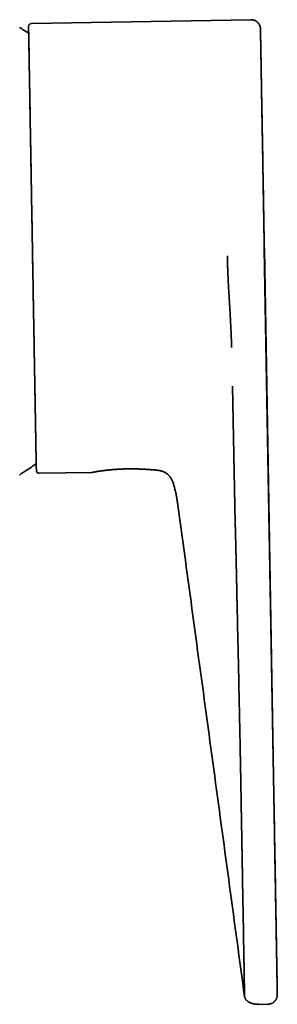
# Model space of a CAD drawing. Header units: millimetres. Extents: x 8 to 752, y 12 to 437.
# Tile 8 of 9: x 483 to 511, y 324 to 430. Entities that reach past the tile are written whole.
import ezdxf

# ---------------------------------------------------------------- set-up
doc = ezdxf.new("R2010")
doc.units = ezdxf.units.MM

msp = doc.modelspace()

# ---------------------------------------------------------------- linework, layer by layer
at = {"color": 7, "linetype": 'Continuous', "lineweight": 35}
for p, q in [((508.15, 429.65), (484.46, 429.24)), ((484.46, 429.24), (484.46, 429.24)), ((509.58, 404.91), (510.61, 346)), ((510.62, 346), (509.59, 404.91)), ((506.14, 390.13), (506.46, 375.39)), ((485.3, 380.75), (491, 380.85)), ((491.01, 380.85), (491, 380.85)), ((500.31, 377.01), (500.97, 372.15)), ((500.97, 372.15), (500.31, 377.01)), ((500.97, 372.15), (500.97, 372.15)), ((507.47, 324.29), (507.46, 324.32)), ((509, 323.5), (510.01, 323.52))]:
    msp.add_line(p, q, dxfattribs=at)
for centre, start, end in [((484.46, 428.94), 91, 181), ((485.3, 381.05), 181, 271)]:
    msp.add_arc(centre, 0.3, start, end, dxfattribs=at)
for points, knots in [([(484.16, 428.93), (484.16, 428.93), (484.16, 428.93), (484.16, 428.92), (484.16, 428.9), (484.16, 428.87), (484.17, 428.82), (484.17, 428.77), (484.17, 428.72), (484.17, 428.66), (484.17, 428.61), (484.17, 428.54), (484.17, 428.47), (484.17, 428.4), (484.17, 428.32), (484.18, 428.24), (484.18, 428.16), (484.18, 428.07), (484.18, 427.96), (484.18, 427.83), (484.18, 427.68), (484.19, 427.51), (484.19, 427.34), (484.19, 427.15), (484.2, 426.95), (484.2, 426.74), (484.2, 426.51), (484.21, 426.27), (484.21, 426.05), (484.22, 425.86), (484.22, 425.69), (484.22, 425.52), (484.23, 425.34), (484.23, 425.13), (484.23, 424.88), (484.24, 424.58), (484.24, 424.28), (484.25, 423.97), (484.25, 423.65), (484.26, 423.35), (484.26, 423.08), (484.27, 422.83), (484.27, 422.58), (484.28, 422.32), (484.28, 422.06), (484.29, 421.78), (484.29, 421.47), (484.3, 421.15), (484.3, 420.82), (484.31, 420.46), (484.32, 420.07), (484.32, 419.65), (484.33, 419.22), (484.34, 418.79), (484.35, 418.35), (484.35, 417.92), (484.36, 417.52), (484.37, 417.12), (484.37, 416.73), (484.38, 416.33), (484.39, 415.93), (484.4, 415.52), (484.4, 415.12), (484.41, 414.71), (484.42, 414.27), (484.43, 413.81), (484.43, 413.32), (484.44, 412.82), (484.45, 412.32), (484.46, 411.82), (484.47, 411.36), (484.48, 410.95), (484.48, 410.59), (484.49, 410.24), (484.49, 409.88), (484.5, 409.52), (484.51, 409.16), (484.51, 408.81), (484.52, 408.47), (484.52, 408.13), (484.53, 407.79), (484.54, 407.4), (484.55, 406.95), (484.55, 406.45), (484.56, 405.96), (484.57, 405.46), (484.58, 404.96), (484.59, 404.62), (484.59, 404.46)], [0, 0, 0, 0, 0.00617, 0.020009, 0.033843, 0.047679, 0.061523, 0.075382, 0.085045, 0.094699, 0.104346, 0.113988, 0.123628, 0.133268, 0.142358, 0.151453, 0.160554, 0.169598, 0.178411, 0.191513, 0.204604, 0.217691, 0.230778, 0.243873, 0.25698, 0.271, 0.285003, 0.298996, 0.312987, 0.321783, 0.330583, 0.339387, 0.348264, 0.357373, 0.370915, 0.384445, 0.39797, 0.411496, 0.42503, 0.438579, 0.448463, 0.458338, 0.468206, 0.478068, 0.487929, 0.497788, 0.509412, 0.521043, 0.532686, 0.544466, 0.558478, 0.572477, 0.586471, 0.600466, 0.61447, 0.62849, 0.640488, 0.652472, 0.664447, 0.676416, 0.688385, 0.700143, 0.711909, 0.723686, 0.735339, 0.74919, 0.763029, 0.776863, 0.790698, 0.804542, 0.818401, 0.828064, 0.837718, 0.847365, 0.857007, 0.866647, 0.876287, 0.885378, 0.894473, 0.903573, 0.912617, 0.921429, 0.934529, 0.94762, 0.960707, 0.973795, 0.986891, 1, 1, 1, 1]), ([(484.16, 428.87), (484.16, 428.87), (484.16, 428.87), (484.16, 428.86), (484.17, 428.84), (484.17, 428.81), (484.17, 428.77), (484.17, 428.73), (484.17, 428.69), (484.17, 428.65), (484.17, 428.6), (484.17, 428.56), (484.17, 428.5), (484.17, 428.44), (484.17, 428.37), (484.17, 428.29), (484.18, 428.18), (484.18, 428.07), (484.18, 427.94), (484.18, 427.81), (484.19, 427.66), (484.19, 427.54), (484.19, 427.45), (484.19, 427.41), (484.19, 427.36), (484.19, 427.32), (484.19, 427.27), (484.19, 427.18), (484.2, 427.05), (484.2, 426.88), (484.2, 426.69), (484.21, 426.5), (484.21, 426.3), (484.21, 426.12), (484.21, 425.95), (484.22, 425.8), (484.22, 425.65), (484.22, 425.5), (484.23, 425.34), (484.23, 425.18), (484.23, 424.99), (484.24, 424.76), (484.24, 424.5), (484.24, 424.23), (484.25, 423.95), (484.25, 423.67), (484.26, 423.39), (484.26, 423.1), (484.27, 422.82), (484.27, 422.52), (484.28, 422.23), (484.28, 421.92), (484.29, 421.6), (484.3, 421.26), (484.3, 420.92), (484.31, 420.58), (484.31, 420.23), (484.32, 419.91), (484.32, 419.62), (484.33, 419.38), (484.33, 419.13), (484.34, 418.88), (484.34, 418.63), (484.35, 418.37), (484.35, 418.07), (484.36, 417.73), (484.36, 417.35), (484.37, 416.96), (484.38, 416.57), (484.38, 416.17), (484.39, 415.79), (484.4, 415.42), (484.4, 415.06), (484.41, 414.77), (484.41, 414.56), (484.42, 414.42), (484.42, 414.27), (484.42, 414.13), (484.42, 413.98), (484.43, 413.74), (484.43, 413.39), (484.44, 412.93), (484.45, 412.47), (484.46, 412.01), (484.46, 411.55), (484.47, 411.12), (484.48, 410.71), (484.49, 410.34), (484.49, 409.97), (484.5, 409.6), (484.51, 409.24), (484.51, 408.84), (484.52, 408.4), (484.53, 407.93), (484.54, 407.45), (484.54, 406.97), (484.55, 406.49), (484.56, 406.01), (484.57, 405.53), (484.58, 405.21), (484.58, 405.05)], [0, 0, 0, 0, 0.010537, 0.02274, 0.034931, 0.047114, 0.059295, 0.071477, 0.079685, 0.087897, 0.096114, 0.104338, 0.11257, 0.121155, 0.129876, 0.142072, 0.154256, 0.166432, 0.178604, 0.190778, 0.204176, 0.217587, 0.221102, 0.224619, 0.228137, 0.231657, 0.235178, 0.238701, 0.250756, 0.262792, 0.274814, 0.286827, 0.298835, 0.310841, 0.318929, 0.327019, 0.335113, 0.343213, 0.35132, 0.359434, 0.367558, 0.379871, 0.392164, 0.404442, 0.41671, 0.428973, 0.441234, 0.452797, 0.464368, 0.475949, 0.487545, 0.499159, 0.511472, 0.523765, 0.536043, 0.548311, 0.560574, 0.572835, 0.581094, 0.589356, 0.597623, 0.605895, 0.614175, 0.622463, 0.630761, 0.642815, 0.654851, 0.666874, 0.678887, 0.690894, 0.7029, 0.713468, 0.724042, 0.734624, 0.738784, 0.742946, 0.747111, 0.751277, 0.755446, 0.759618, 0.772574, 0.785511, 0.798434, 0.811348, 0.824258, 0.83717, 0.84732, 0.857477, 0.867644, 0.877822, 0.887743, 0.897341, 0.910181, 0.923008, 0.935828, 0.948645, 0.961466, 0.974295, 0.987138, 1, 1, 1, 1]), ([(509.58, 404.91), (509.58, 405.04), (509.58, 405.28), (509.57, 405.65), (509.56, 406.01), (509.56, 406.37), (509.55, 406.73), (509.54, 407.1), (509.54, 407.49), (509.53, 407.89), (509.52, 408.29), (509.52, 408.68), (509.51, 409.06), (509.5, 409.44), (509.5, 409.81), (509.49, 410.15), (509.49, 410.46), (509.48, 410.74), (509.48, 411), (509.47, 411.27), (509.47, 411.53), (509.47, 411.78), (509.46, 412.03), (509.46, 412.26), (509.46, 412.48), (509.45, 412.68), (509.45, 412.85), (509.45, 413), (509.44, 413.15), (509.44, 413.28), (509.44, 413.41), (509.44, 413.56), (509.43, 413.73), (509.43, 413.93), (509.43, 414.14), (509.42, 414.35), (509.42, 414.58), (509.42, 414.8), (509.41, 415.04), (509.41, 415.27), (509.4, 415.5), (509.4, 415.74), (509.39, 415.98), (509.39, 416.23), (509.39, 416.53), (509.38, 416.88), (509.37, 417.28), (509.37, 417.68), (509.36, 418.08), (509.35, 418.48), (509.34, 418.88), (509.34, 419.26), (509.33, 419.6), (509.33, 419.88), (509.32, 420.11), (509.32, 420.33), (509.31, 420.56), (509.31, 420.78), (509.31, 420.99), (509.3, 421.2), (509.3, 421.4), (509.3, 421.6), (509.29, 421.79), (509.29, 421.98), (509.29, 422.16), (509.28, 422.33), (509.28, 422.49), (509.28, 422.66), (509.28, 422.82), (509.27, 422.97), (509.27, 423.11), (509.27, 423.23), (509.27, 423.33), (509.26, 423.41), (509.26, 423.5), (509.26, 423.58), (509.26, 423.67), (509.26, 423.77), (509.26, 423.88), (509.25, 424.01), (509.25, 424.13), (509.25, 424.26), (509.25, 424.4), (509.24, 424.53), (509.24, 424.67), (509.24, 424.82), (509.24, 424.95), (509.24, 425.09), (509.23, 425.21), (509.23, 425.34), (509.23, 425.47), (509.23, 425.59), (509.22, 425.74), (509.22, 425.9), (509.22, 426.08), (509.21, 426.28), (509.21, 426.48), (509.21, 426.7), (509.2, 426.9), (509.2, 427.08), (509.2, 427.24), (509.19, 427.38), (509.19, 427.51), (509.19, 427.63), (509.19, 427.75), (509.19, 427.85), (509.18, 427.96), (509.18, 428.05), (509.18, 428.14), (509.18, 428.22), (509.18, 428.3), (509.18, 428.36), (509.18, 428.43), (509.18, 428.49), (509.17, 428.54), (509.17, 428.58), (509.17, 428.61), (509.17, 428.62), (509.17, 428.63), (509.17, 428.63), (509.17, 428.64), (509.17, 428.65), (509.17, 428.66), (509.17, 428.68), (509.17, 428.69), (509.17, 428.7), (509.17, 428.7), (509.17, 428.71), (509.17, 428.71), (509.17, 428.72), (509.17, 428.73), (509.17, 428.74), (509.17, 428.74), (509.17, 428.75), (509.16, 428.76), (509.16, 428.78), (509.16, 428.81), (509.15, 428.85), (509.14, 428.89), (509.13, 428.93), (509.12, 428.97), (509.09, 429.03), (509.06, 429.09), (509.02, 429.17), (508.98, 429.23), (508.95, 429.28), (508.91, 429.32), (508.87, 429.36), (508.82, 429.41), (508.77, 429.45), (508.7, 429.49), (508.63, 429.53), (508.55, 429.57), (508.47, 429.6), (508.39, 429.62), (508.31, 429.64), (508.23, 429.65), (508.18, 429.65), (508.15, 429.65)], [0, 0, 0, 0, 0.009757, 0.019377, 0.028911, 0.038358, 0.047714, 0.056979, 0.067777, 0.078441, 0.088969, 0.099358, 0.109604, 0.119705, 0.129658, 0.139459, 0.147051, 0.154533, 0.1618, 0.168825, 0.176137, 0.183161, 0.189893, 0.196331, 0.202472, 0.208314, 0.212692, 0.216883, 0.220886, 0.224701, 0.228325, 0.23179, 0.23722, 0.242878, 0.248763, 0.254879, 0.261224, 0.267802, 0.274611, 0.281163, 0.287918, 0.294876, 0.30204, 0.309408, 0.316982, 0.329045, 0.341062, 0.353031, 0.365798, 0.378505, 0.391147, 0.403721, 0.416224, 0.424002, 0.431749, 0.439466, 0.447151, 0.454805, 0.462405, 0.469823, 0.47704, 0.484382, 0.491502, 0.498397, 0.505069, 0.511516, 0.517738, 0.524256, 0.530508, 0.536493, 0.542211, 0.547663, 0.551088, 0.554407, 0.557825, 0.56143, 0.565222, 0.569202, 0.574226, 0.579517, 0.585077, 0.590905, 0.596998, 0.603242, 0.60974, 0.616492, 0.623497, 0.629637, 0.635958, 0.642457, 0.649049, 0.65563, 0.662197, 0.672491, 0.68275, 0.692974, 0.706608, 0.720172, 0.733661, 0.747072, 0.758095, 0.769062, 0.779954, 0.790661, 0.801166, 0.811469, 0.821573, 0.832457, 0.843104, 0.853513, 0.863687, 0.873628, 0.884677, 0.895643, 0.90655, 0.917397, 0.928181, 0.93042, 0.932763, 0.935287, 0.937993, 0.940879, 0.943945, 0.947189, 0.950612, 0.954212, 0.955607, 0.957027, 0.958372, 0.959443, 0.960248, 0.960559, 0.96082, 0.961043, 0.961356, 0.961734, 0.962602, 0.963653, 0.96474, 0.965858, 0.967006, 0.968175, 0.970507, 0.972821, 0.975108, 0.976286, 0.977633, 0.979153, 0.980849, 0.982719, 0.984764, 0.986977, 0.989351, 0.991869, 0.993839, 0.995862, 0.997922, 1, 1, 1, 1]), ([(509.17, 428.67), (509.17, 428.7), (509.17, 428.76), (509.15, 428.86), (509.13, 428.95), (509.09, 429.04), (509.05, 429.13), (509, 429.22), (508.94, 429.3), (508.87, 429.37), (508.79, 429.44), (508.71, 429.5), (508.62, 429.55), (508.53, 429.59), (508.43, 429.62), (508.34, 429.64), (508.25, 429.65), (508.18, 429.65), (508.15, 429.65)], [0, 0, 0, 0, 0.057658, 0.117584, 0.179322, 0.242396, 0.306353, 0.370793, 0.435412, 0.500037, 0.564661, 0.629278, 0.693715, 0.757665, 0.820729, 0.882453, 0.942362, 1, 1, 1, 1]), ([(484.18, 428.18), (484.12, 428.22), (483.98, 428.31), (483.76, 428.46), (483.52, 428.61), (483.34, 428.73), (483.23, 428.79), (483.2, 428.81)], [0, 0, 0, 0, 0.191396, 0.433168, 0.675018, 0.916951, 1, 1, 1, 1]), ([(509.59, 404.91), (509.58, 405.14), (509.58, 405.59), (509.57, 406.26), (509.55, 406.93), (509.54, 407.52), (509.53, 408.02), (509.53, 408.44), (509.52, 408.86), (509.51, 409.29), (509.5, 409.76), (509.49, 410.28), (509.49, 410.83), (509.48, 411.37), (509.47, 411.82), (509.46, 412.19), (509.46, 412.47), (509.45, 412.75), (509.45, 413.03), (509.44, 413.31), (509.44, 413.7), (509.43, 414.21), (509.42, 414.82), (509.41, 415.42), (509.4, 415.95), (509.39, 416.39), (509.38, 416.76), (509.38, 417.12), (509.37, 417.48), (509.36, 417.92), (509.35, 418.42), (509.34, 418.99), (509.33, 419.55), (509.32, 420.1), (509.31, 420.63), (509.3, 421.15), (509.3, 421.65), (509.29, 422.14), (509.28, 422.6), (509.27, 423.05), (509.26, 423.44), (509.26, 423.76), (509.25, 424.02), (509.25, 424.27), (509.25, 424.52), (509.24, 424.81), (509.23, 425.13), (509.23, 425.47), (509.22, 425.8), (509.22, 426.07), (509.21, 426.27), (509.21, 426.42), (509.21, 426.57), (509.21, 426.72), (509.2, 426.85), (509.2, 427.03), (509.2, 427.25), (509.19, 427.49), (509.19, 427.7), (509.19, 427.87), (509.18, 428.01), (509.18, 428.11), (509.18, 428.2), (509.18, 428.29), (509.18, 428.37), (509.18, 428.46), (509.17, 428.54), (509.17, 428.6), (509.17, 428.64), (509.17, 428.67), (509.17, 428.67), (509.17, 428.67)], [0, 0, 0, 0, 0.0182354, 0.0364241, 0.0545811, 0.0727219, 0.0841234, 0.0955283, 0.1069404, 0.118522, 0.130667, 0.1458258, 0.1609679, 0.1761022, 0.1912376, 0.1991693, 0.2071049, 0.2150458, 0.2229932, 0.2309484, 0.2389127, 0.2569195, 0.2748943, 0.2928516, 0.3108063, 0.3220977, 0.3333977, 0.3447099, 0.3560379, 0.3673854, 0.3861879, 0.4049549, 0.4237033, 0.44245, 0.4612118, 0.4800056, 0.4988482, 0.5172983, 0.5357144, 0.5541124, 0.5725083, 0.5840777, 0.5956566, 0.6072488, 0.6188584, 0.6304891, 0.6485658, 0.6666105, 0.684638, 0.7026634, 0.7121097, 0.7215618, 0.7310217, 0.7404916, 0.7499736, 0.7594699, 0.7789003, 0.7982972, 0.8176791, 0.8370649, 0.8492608, 0.8614702, 0.8736977, 0.8857886, 0.8973065, 0.9144222, 0.9315208, 0.9486151, 0.9657179, 0.9828419, 1, 1, 1, 1]), ([(484.58, 405.05), (484.58, 404.9), (484.59, 404.59), (484.59, 404.14), (484.6, 403.68), (484.61, 403.22), (484.62, 402.77), (484.63, 402.37), (484.63, 402.01), (484.64, 401.71), (484.64, 401.4), (484.65, 401.1), (484.65, 400.79), (484.66, 400.48), (484.66, 400.11), (484.67, 399.71), (484.68, 399.27), (484.69, 398.82), (484.69, 398.38), (484.7, 397.93), (484.71, 397.47), (484.72, 397.11), (484.72, 396.87), (484.72, 396.75), (484.73, 396.62), (484.73, 396.5), (484.73, 396.38), (484.73, 396.15), (484.74, 395.84), (484.75, 395.42), (484.75, 395.01), (484.76, 394.6), (484.77, 394.2), (484.77, 393.84), (484.78, 393.53), (484.78, 393.27), (484.79, 393), (484.79, 392.74), (484.8, 392.48), (484.8, 392.23), (484.81, 391.93), (484.81, 391.58), (484.82, 391.21), (484.83, 390.83), (484.83, 390.47), (484.84, 390.1), (484.85, 389.75), (484.85, 389.42), (484.86, 389.09), (484.86, 388.77), (484.87, 388.45), (484.87, 388.14), (484.88, 387.82), (484.89, 387.5), (484.89, 387.19), (484.9, 386.89), (484.9, 386.59), (484.91, 386.33), (484.91, 386.11), (484.91, 385.92), (484.92, 385.74), (484.92, 385.56), (484.92, 385.38), (484.93, 385.2), (484.93, 385), (484.93, 384.78), (484.94, 384.55), (484.94, 384.32), (484.95, 384.1), (484.95, 383.88), (484.95, 383.68), (484.96, 383.5), (484.96, 383.33), (484.96, 383.2), (484.96, 383.1), (484.96, 383.04), (484.96, 382.98), (484.97, 382.92), (484.97, 382.86), (484.97, 382.76), (484.97, 382.63), (484.97, 382.46), (484.98, 382.3), (484.98, 382.16), (484.98, 382.02), (484.98, 381.9), (484.99, 381.8), (484.99, 381.71), (484.99, 381.63), (484.99, 381.55), (484.99, 381.48), (484.99, 381.41), (484.99, 381.35), (485, 381.28), (485, 381.23), (485, 381.18), (485, 381.15), (485, 381.12), (485, 381.11), (485, 381.1), (485, 381.1), (485, 381.1)], [0, 0, 0, 0, 0.012179, 0.024342, 0.036493, 0.048636, 0.060776, 0.072917, 0.081097, 0.089281, 0.09747, 0.105666, 0.113869, 0.122425, 0.131117, 0.143272, 0.155415, 0.16755, 0.179682, 0.191815, 0.205168, 0.218534, 0.222037, 0.225542, 0.229048, 0.232556, 0.236066, 0.239577, 0.251591, 0.263587, 0.275569, 0.287542, 0.299509, 0.311475, 0.319536, 0.327599, 0.335666, 0.343739, 0.351818, 0.359906, 0.368002, 0.380274, 0.392526, 0.404763, 0.41699, 0.429211, 0.441431, 0.452956, 0.464487, 0.47603, 0.487587, 0.499162, 0.511433, 0.523685, 0.535922, 0.548149, 0.560371, 0.572591, 0.580822, 0.589057, 0.597296, 0.60554, 0.613792, 0.622052, 0.630322, 0.642336, 0.654332, 0.666314, 0.678287, 0.690254, 0.70222, 0.712753, 0.723291, 0.733838, 0.737984, 0.742132, 0.746282, 0.750435, 0.75459, 0.758747, 0.77166, 0.784554, 0.797434, 0.810304, 0.823171, 0.83604, 0.846156, 0.856279, 0.866411, 0.876556, 0.886443, 0.896008, 0.908803, 0.921587, 0.934363, 0.947138, 0.959916, 0.972703, 0.985504, 0.998324, 1, 1, 1, 1]), ([(484.59, 404.46), (484.59, 404.31), (484.6, 404), (484.6, 403.55), (484.61, 403.1), (484.62, 402.65), (484.63, 402.2), (484.64, 401.8), (484.64, 401.45), (484.65, 401.15), (484.65, 400.85), (484.66, 400.55), (484.66, 400.24), (484.67, 399.94), (484.67, 399.58), (484.68, 399.18), (484.69, 398.75), (484.7, 398.31), (484.7, 397.88), (484.71, 397.45), (484.72, 397.03), (484.73, 396.61), (484.73, 396.2), (484.74, 395.85), (484.74, 395.56), (484.75, 395.33), (484.75, 395.1), (484.76, 394.87), (484.76, 394.65), (484.76, 394.38), (484.77, 394.08), (484.78, 393.73), (484.78, 393.35), (484.79, 392.93), (484.8, 392.48), (484.81, 392.04), (484.81, 391.63), (484.82, 391.28), (484.82, 390.96), (484.83, 390.64), (484.84, 390.33), (484.84, 390.03), (484.85, 389.73), (484.85, 389.42), (484.86, 389.11), (484.86, 388.79), (484.87, 388.48), (484.87, 388.17), (484.88, 387.86), (484.88, 387.55), (484.89, 387.24), (484.9, 386.94), (484.9, 386.65), (484.91, 386.36), (484.91, 386.08), (484.91, 385.82), (484.92, 385.56), (484.92, 385.32), (484.93, 385.08), (484.93, 384.85), (484.94, 384.64), (484.94, 384.44), (484.94, 384.24), (484.95, 384.06), (484.95, 383.87), (484.95, 383.7), (484.96, 383.5), (484.96, 383.3), (484.96, 383.08), (484.97, 382.87), (484.97, 382.71), (484.97, 382.6), (484.97, 382.52), (484.97, 382.44), (484.98, 382.36), (484.98, 382.29), (484.98, 382.21), (484.98, 382.12), (484.98, 382.02), (484.98, 381.9), (484.99, 381.8), (484.99, 381.71), (484.99, 381.62), (484.99, 381.54), (484.99, 381.47), (484.99, 381.4), (484.99, 381.34), (485, 381.27), (485, 381.21), (485, 381.16), (485, 381.12), (485, 381.08), (485, 381.06), (485, 381.04), (485, 381.04), (485, 381.04)], [0, 0, 0, 0, 0.012227, 0.024437, 0.036635, 0.048825, 0.06101, 0.073197, 0.081407, 0.08962, 0.097839, 0.106063, 0.114296, 0.122875, 0.131588, 0.143772, 0.155943, 0.168105, 0.180263, 0.192421, 0.204367, 0.21632, 0.228287, 0.24027, 0.247008, 0.25374, 0.260467, 0.267189, 0.273906, 0.28062, 0.291165, 0.301706, 0.312246, 0.326365, 0.340494, 0.354639, 0.368808, 0.379333, 0.389844, 0.400342, 0.410831, 0.421313, 0.431792, 0.442269, 0.453796, 0.465329, 0.476872, 0.488428, 0.5, 0.512278, 0.524537, 0.53678, 0.549012, 0.561238, 0.573461, 0.584988, 0.596521, 0.608064, 0.619619, 0.631192, 0.641504, 0.651801, 0.662087, 0.672364, 0.682635, 0.692902, 0.703168, 0.717287, 0.731416, 0.745562, 0.75973, 0.765947, 0.772158, 0.778364, 0.784566, 0.790765, 0.796961, 0.803154, 0.814504, 0.825851, 0.837199, 0.847335, 0.857477, 0.867627, 0.877789, 0.887702, 0.897306, 0.910152, 0.922985, 0.935811, 0.948633, 0.961459, 0.974291, 0.987137, 1, 1, 1, 1]), ([(505.76, 400.32), (505.75, 400.53), (505.72, 400.96), (505.69, 401.61), (505.66, 402.21), (505.64, 402.75), (505.62, 403.23), (505.61, 403.72), (505.6, 404.05), (505.6, 404.21)], [0, 0, 0, 0, 0.166809, 0.333562, 0.500248, 0.625215, 0.75015, 0.875068, 1, 1, 1, 1]), ([(505.95, 397.08), (505.94, 397.26), (505.92, 397.62), (505.89, 398.16), (505.85, 398.79), (505.81, 399.51), (505.77, 400.05), (505.76, 400.32)], [0, 0, 0, 0, 0.166533, 0.333134, 0.499818, 0.749918, 1, 1, 1, 1]), ([(506.01, 395.65), (506.01, 395.77), (506, 396.01), (505.98, 396.37), (505.97, 396.73), (505.95, 396.96), (505.95, 397.08)], [0, 0, 0, 0, 0.249917, 0.499883, 0.749908, 1, 1, 1, 1]), ([(506.05, 394.5), (506.05, 394.52), (506.05, 394.56), (506.05, 394.62), (506.05, 394.69), (506.04, 394.75), (506.04, 394.8), (506.04, 394.84), (506.04, 394.88), (506.04, 394.92), (506.04, 394.96), (506.04, 395.01), (506.03, 395.14), (506.03, 395.35), (506.02, 395.55), (506.01, 395.65)], [0, 0, 0, 0, 0.046585, 0.099755, 0.159511, 0.225851, 0.257778, 0.291032, 0.325615, 0.361525, 0.398763, 0.437329, 0.477224, 0.741443, 1, 1, 1, 1]), ([(506.05, 394.32), (506.05, 394.35), (506.05, 394.41), (506.05, 394.47), (506.05, 394.5)], [0, 0, 0, 0, 0.5000347, 1, 1, 1, 1]), ([(483.2, 380.59), (483.21, 380.59), (483.29, 380.65), (483.45, 380.75), (483.68, 380.89), (483.91, 381.04), (484.14, 381.19), (484.36, 381.35), (484.58, 381.5), (484.79, 381.65), (484.93, 381.75), (484.99, 381.79)], [0, 0, 0, 0, 0.009369, 0.135974, 0.262621, 0.389307, 0.516032, 0.642794, 0.769592, 0.896426, 1, 1, 1, 1]), ([(491.13, 380.87), (491.15, 380.87), (491.17, 380.88), (491.21, 380.88), (491.27, 380.89), (491.32, 380.9), (491.38, 380.91), (491.44, 380.92), (491.48, 380.93), (491.51, 380.93), (491.52, 380.93), (491.52, 380.94), (491.53, 380.94), (491.54, 380.94), (491.54, 380.94), (491.56, 380.94), (491.58, 380.95), (491.62, 380.95), (491.66, 380.96), (491.71, 380.97), (491.77, 380.97), (491.83, 380.98), (491.89, 380.99), (491.96, 381), (492.02, 381.01), (492.06, 381.02), (492.09, 381.02), (492.13, 381.03), (492.16, 381.03), (492.2, 381.03), (492.26, 381.04), (492.34, 381.05), (492.45, 381.07), (492.56, 381.08), (492.66, 381.09), (492.77, 381.1), (492.87, 381.11), (492.95, 381.12), (493, 381.13), (493.02, 381.13), (493.03, 381.13), (493.05, 381.13), (493.07, 381.13), (493.09, 381.13), (493.11, 381.14), (493.17, 381.14), (493.27, 381.15), (493.42, 381.16), (493.57, 381.17), (493.72, 381.18), (493.87, 381.19), (494.01, 381.2), (494.16, 381.21), (494.31, 381.21), (494.46, 381.22), (494.62, 381.22), (494.77, 381.23), (494.93, 381.23), (495.07, 381.23), (495.22, 381.23), (495.38, 381.23), (495.55, 381.23), (495.72, 381.22), (495.89, 381.22), (496.07, 381.21), (496.24, 381.21), (496.42, 381.2), (496.55, 381.19), (496.64, 381.19), (496.7, 381.19), (496.75, 381.18), (496.81, 381.18), (496.9, 381.17), (496.99, 381.17), (497.1, 381.16), (497.2, 381.15), (497.29, 381.15), (497.37, 381.14), (497.47, 381.13), (497.56, 381.13), (497.65, 381.12), (497.73, 381.11), (497.8, 381.11), (497.86, 381.1), (497.91, 381.1), (497.95, 381.09), (497.99, 381.09), (498.02, 381.09), (498.04, 381.08), (498.04, 381.08)], [0, 0, 0, 0, 0.0162801, 0.0330121, 0.0501965, 0.0678336, 0.0837293, 0.099976, 0.1145639, 0.1162184, 0.1178763, 0.1195376, 0.1212024, 0.1228706, 0.1245422, 0.1262173, 0.1332641, 0.1413043, 0.1503379, 0.1603648, 0.1713851, 0.1833987, 0.1947925, 0.2069556, 0.2198879, 0.2251791, 0.230589, 0.2361177, 0.241765, 0.2475312, 0.253416, 0.2707943, 0.2873765, 0.3031625, 0.3181523, 0.3323461, 0.3470396, 0.3607699, 0.3633539, 0.3659006, 0.3684103, 0.3708827, 0.373318, 0.3757161, 0.3780771, 0.3804009, 0.3994975, 0.4182323, 0.436606, 0.454619, 0.4722718, 0.4895651, 0.5064993, 0.5243994, 0.5422794, 0.56014, 0.5779819, 0.595806, 0.6123515, 0.6281828, 0.6470965, 0.6664894, 0.6863624, 0.7067161, 0.7275513, 0.7488685, 0.7693646, 0.7902884, 0.7986262, 0.8050598, 0.8112028, 0.8176177, 0.8297493, 0.842748, 0.8566141, 0.8713474, 0.8826076, 0.8943265, 0.9084655, 0.9232222, 0.9367739, 0.9491206, 0.9602622, 0.9694167, 0.9775586, 0.9846879, 0.9908046, 0.9959086, 1, 1, 1, 1]), ([(498.04, 381.08), (498.08, 381.08), (498.16, 381.07), (498.26, 381.05), (498.37, 381.03), (498.43, 381.02), (498.46, 381.01)], [0, 0, 0, 0, 0.238557, 0.484689, 0.738479, 1, 1, 1, 1]), ([(491, 380.85), (491.01, 380.85), (491.01, 380.85), (491.02, 380.85), (491.05, 380.85), (491.08, 380.86), (491.12, 380.87), (491.13, 380.87)], [0, 0, 0, 0, 0.198158, 0.398417, 0.598461, 0.798815, 1, 1, 1, 1]), ([(498.46, 381.01), (498.47, 381.01), (498.49, 381), (498.52, 380.99), (498.56, 380.98), (498.59, 380.97), (498.62, 380.96), (498.66, 380.95), (498.69, 380.93), (498.73, 380.92), (498.76, 380.9), (498.79, 380.89), (498.81, 380.88), (498.83, 380.87), (498.84, 380.86), (498.85, 380.86), (498.86, 380.85), (498.86, 380.85), (498.86, 380.85), (498.86, 380.85), (498.87, 380.85), (498.87, 380.85), (498.88, 380.84), (498.9, 380.83), (498.93, 380.81), (498.95, 380.8), (498.97, 380.79), (498.98, 380.77), (498.99, 380.77), (499, 380.76), (499, 380.76)], [0, 0, 0, 0, 0.0312129, 0.0648913, 0.1010356, 0.1396464, 0.180724, 0.2242688, 0.270281, 0.3265523, 0.3731409, 0.4154455, 0.4534661, 0.4872027, 0.5133474, 0.5361747, 0.5408433, 0.5453447, 0.5496789, 0.553846, 0.5578459, 0.5616787, 0.5653443, 0.6355844, 0.7023716, 0.7657165, 0.8256314, 0.8854771, 0.9656579, 1, 1, 1, 1]), ([(499, 380.76), (499.01, 380.76), (499.03, 380.74), (499.06, 380.72), (499.1, 380.69), (499.14, 380.67), (499.17, 380.64), (499.19, 380.62), (499.2, 380.61)], [0, 0, 0, 0, 0.087996, 0.246146, 0.414375, 0.594943, 0.789669, 1, 1, 1, 1]), ([(499.01, 380.76), (499.04, 380.74), (499.08, 380.71), (499.12, 380.68), (499.14, 380.67)], [0, 0, 0, 0, 0.687005, 1, 1, 1, 1]), ([(499.2, 380.61), (499.22, 380.59), (499.27, 380.55), (499.33, 380.48), (499.4, 380.39), (499.47, 380.3), (499.52, 380.21), (499.59, 380.1), (499.65, 379.97), (499.71, 379.82), (499.77, 379.67), (499.82, 379.51), (499.87, 379.35), (499.92, 379.15), (499.98, 378.92), (500.04, 378.66), (500.09, 378.4), (500.14, 378.12), (500.18, 377.85), (500.23, 377.57), (500.27, 377.29), (500.3, 377.1), (500.31, 377.01)], [0, 0, 0, 0, 0.019722, 0.047925, 0.076435, 0.105354, 0.134753, 0.164677, 0.20542, 0.24713, 0.289765, 0.333264, 0.377558, 0.422578, 0.491322, 0.561352, 0.632495, 0.704597, 0.777513, 0.851115, 0.9253, 1, 1, 1, 1]), ([(499.99, 378.88), (499.99, 378.88), (499.99, 378.88), (499.99, 378.87), (499.99, 378.86), (499.99, 378.85), (500, 378.84), (500, 378.83), (500, 378.82), (500, 378.81), (500, 378.81), (500.01, 378.8), (500.01, 378.79), (500.01, 378.78), (500.02, 378.76), (500.02, 378.73), (500.03, 378.69), (500.04, 378.63), (500.05, 378.57), (500.07, 378.5), (500.08, 378.42), (500.1, 378.33), (500.12, 378.23), (500.14, 378.13), (500.16, 378.01), (500.18, 377.89), (500.2, 377.76), (500.22, 377.62), (500.24, 377.48), (500.26, 377.33), (500.29, 377.17), (500.3, 377.06), (500.31, 377.01)], [0, 0, 0, 0, 0.026794, 0.05027, 0.070456, 0.087388, 0.101129, 0.111794, 0.119628, 0.122669, 0.125307, 0.128505, 0.132569, 0.141006, 0.150667, 0.162341, 0.183887, 0.210114, 0.241065, 0.275266, 0.31391, 0.357045, 0.404721, 0.456987, 0.513891, 0.575482, 0.636097, 0.700721, 0.769388, 0.842132, 0.918989, 1, 1, 1, 1]), ([(506.46, 375.39), (506.46, 375.36), (506.46, 375.28), (506.46, 375.15), (506.46, 375), (506.47, 374.82), (506.47, 374.61), (506.48, 374.38), (506.48, 374.11), (506.49, 373.8), (506.5, 373.46), (506.51, 373.08), (506.52, 372.67), (506.53, 372.23), (506.54, 371.78), (506.55, 371.31), (506.55, 370.95), (506.56, 370.72), (506.56, 370.64), (506.56, 370.58), (506.56, 370.52), (506.57, 370.47), (506.57, 370.34), (506.58, 369.87), (506.6, 368.96), (506.62, 368.08), (506.63, 367.51), (506.64, 367.33), (506.64, 367.15), (506.64, 366.97), (506.65, 366.79), (506.66, 366.41), (506.67, 365.82), (506.69, 364.9), (506.71, 363.86), (506.74, 362.72), (506.76, 361.89), (506.77, 361.39), (506.77, 361.18), (506.78, 360.98), (506.78, 360.77), (506.79, 360.58), (506.79, 360.41), (506.8, 360.06), (506.82, 359.13), (506.85, 357.58), (506.89, 355.7), (506.92, 354.21), (506.94, 353.33), (506.95, 353), (506.95, 352.9), (506.95, 352.8), (506.95, 352.7), (506.96, 352.6), (506.96, 352.34), (506.97, 351.95), (506.98, 351.44), (506.99, 350.95), (507, 350.5), (507, 350.09), (507.01, 349.73), (507.02, 349.44), (507.02, 349.19), (507.02, 348.97), (507.03, 348.76), (507.03, 348.57), (507.04, 348.41), (507.04, 348.26), (507.05, 347.43), (507.07, 346.65), (507.08, 345.91)], [0, 0, 0, 0, 0.003444, 0.00778, 0.013006, 0.019124, 0.026133, 0.034033, 0.042824, 0.053524, 0.065302, 0.078158, 0.092092, 0.107105, 0.12209, 0.138014, 0.154877, 0.158713, 0.161339, 0.163255, 0.165172, 0.167089, 0.169006, 0.178041, 0.214713, 0.261386, 0.267498, 0.27361, 0.279721, 0.285833, 0.291945, 0.297564, 0.324872, 0.35173, 0.391566, 0.430368, 0.468137, 0.475143, 0.482113, 0.489045, 0.495941, 0.5028, 0.508676, 0.513225, 0.53833, 0.603849, 0.67035, 0.729683, 0.756031, 0.759492, 0.762956, 0.766422, 0.769891, 0.773362, 0.776836, 0.795539, 0.81309, 0.829487, 0.844731, 0.858821, 0.871759, 0.880705, 0.889003, 0.896652, 0.903653, 0.910005, 0.915708, 0.920763, 0.925169, 1, 1, 1, 1]), ([(500.97, 372.15), (502.06, 364.13), (504.22, 348.19), (506.38, 332.25), (507.46, 324.32)], [0, 0, 0, 0, 0.503002, 1, 1, 1, 1]), ([(507.08, 345.91), (507.08, 345.77), (507.09, 345.47), (507.1, 345.02), (507.1, 344.57), (507.11, 344.13), (507.12, 343.69), (507.13, 343.25), (507.14, 342.83), (507.14, 342.41), (507.15, 342), (507.16, 341.58), (507.16, 341.16), (507.17, 340.72), (507.18, 340.26), (507.19, 339.81), (507.2, 339.37), (507.2, 338.92), (507.21, 338.48), (507.22, 338.04), (507.23, 337.62), (507.23, 337.2), (507.24, 336.8), (507.25, 336.4), (507.25, 336), (507.26, 335.61), (507.27, 335.23), (507.27, 334.86), (507.28, 334.5), (507.29, 334.15), (507.29, 333.8), (507.3, 333.44), (507.31, 333.08), (507.31, 332.71), (507.32, 332.34), (507.33, 331.98), (507.33, 331.63), (507.34, 331.28), (507.34, 330.94), (507.35, 330.62), (507.35, 330.3), (507.36, 330), (507.37, 329.71), (507.37, 329.42), (507.38, 329.13), (507.38, 328.86), (507.38, 328.61), (507.39, 328.36), (507.39, 328.12), (507.4, 327.89), (507.4, 327.65), (507.41, 327.42), (507.41, 327.18), (507.41, 326.95), (507.42, 326.74), (507.42, 326.53), (507.42, 326.33), (507.43, 326.14), (507.43, 325.96), (507.43, 325.79), (507.44, 325.63), (507.44, 325.49), (507.44, 325.35), (507.44, 325.22), (507.45, 325.1), (507.45, 324.99), (507.45, 324.89), (507.45, 324.8), (507.45, 324.72), (507.45, 324.64), (507.46, 324.56), (507.46, 324.5), (507.46, 324.45), (507.46, 324.4), (507.46, 324.37), (507.46, 324.34), (507.46, 324.33), (507.46, 324.32), (507.46, 324.32)], [0, 0, 0, 0, 0.01308, 0.02616, 0.039241, 0.052321, 0.065402, 0.078483, 0.090816, 0.103149, 0.115481, 0.127813, 0.140145, 0.153907, 0.16767, 0.181432, 0.195193, 0.208954, 0.222715, 0.236476, 0.250237, 0.263313, 0.27639, 0.289466, 0.302542, 0.315618, 0.328694, 0.341023, 0.353351, 0.365679, 0.378007, 0.390334, 0.404092, 0.41785, 0.431608, 0.445366, 0.459124, 0.472881, 0.486639, 0.500396, 0.51347, 0.526543, 0.539617, 0.55269, 0.565764, 0.578837, 0.591163, 0.603489, 0.615815, 0.62814, 0.640466, 0.654221, 0.667977, 0.681732, 0.695487, 0.709242, 0.722997, 0.736752, 0.750508, 0.763579, 0.776651, 0.789722, 0.802794, 0.815866, 0.828938, 0.841263, 0.853587, 0.865912, 0.878236, 0.890561, 0.904315, 0.91807, 0.931825, 0.945579, 0.959334, 0.973088, 0.986843, 1, 1, 1, 1]), ([(510.61, 346), (510.62, 345.85), (510.62, 345.55), (510.63, 345.11), (510.64, 344.67), (510.64, 344.22), (510.65, 343.78), (510.66, 343.35), (510.67, 342.93), (510.67, 342.52), (510.68, 342.11), (510.69, 341.7), (510.7, 341.27), (510.7, 340.83), (510.71, 340.38), (510.72, 339.94), (510.73, 339.49), (510.73, 339.05), (510.74, 338.61), (510.75, 338.18), (510.76, 337.76), (510.76, 337.34), (510.77, 336.94), (510.78, 336.54), (510.78, 336.15), (510.79, 335.76), (510.8, 335.38), (510.8, 335.02), (510.81, 334.66), (510.82, 334.31), (510.82, 333.96), (510.83, 333.61), (510.84, 333.25), (510.84, 332.88), (510.85, 332.51), (510.85, 332.16), (510.86, 331.81), (510.87, 331.46), (510.87, 331.12), (510.88, 330.8), (510.88, 330.49), (510.89, 330.18), (510.89, 329.89), (510.9, 329.6), (510.9, 329.32), (510.91, 329.06), (510.91, 328.8), (510.92, 328.55), (510.92, 328.32), (510.93, 328.08), (510.93, 327.85), (510.93, 327.62), (510.94, 327.38), (510.94, 327.16), (510.95, 326.94), (510.95, 326.73), (510.95, 326.53), (510.96, 326.34), (510.96, 326.16), (510.96, 326), (510.97, 325.84), (510.97, 325.69), (510.97, 325.56), (510.97, 325.43), (510.98, 325.31), (510.98, 325.2), (510.98, 325.1), (510.98, 325.01), (510.98, 324.93), (510.98, 324.85), (510.98, 324.78), (510.99, 324.71), (510.99, 324.66), (510.99, 324.62), (510.99, 324.58), (510.99, 324.56), (510.99, 324.54), (510.99, 324.54), (510.99, 324.54), (510.99, 324.55), (510.99, 324.58), (510.99, 324.61), (510.99, 324.65), (510.99, 324.7), (510.99, 324.75), (510.98, 324.82), (510.98, 324.89), (510.98, 324.97), (510.98, 325.05), (510.98, 325.16), (510.98, 325.27), (510.98, 325.4), (510.97, 325.53), (510.97, 325.67), (510.97, 325.83), (510.96, 325.99), (510.96, 326.16), (510.96, 326.33), (510.96, 326.51), (510.95, 326.7), (510.95, 326.9), (510.95, 327.1), (510.94, 327.31), (510.94, 327.52), (510.93, 327.74), (510.93, 327.96), (510.93, 328.19), (510.92, 328.43), (510.92, 328.69), (510.91, 328.97), (510.91, 329.25), (510.9, 329.55), (510.9, 329.85), (510.89, 330.16), (510.89, 330.47), (510.88, 330.79), (510.88, 331.11), (510.87, 331.43), (510.86, 331.76), (510.86, 332.09), (510.85, 332.43), (510.85, 332.76), (510.84, 333.1), (510.84, 333.43), (510.83, 333.77), (510.82, 334.12), (510.82, 334.48), (510.81, 334.86), (510.8, 335.26), (510.8, 335.66), (510.79, 336.07), (510.78, 336.48), (510.78, 336.9), (510.77, 337.33), (510.76, 337.75), (510.75, 338.16), (510.75, 338.58), (510.74, 338.99), (510.73, 339.41), (510.72, 339.83), (510.72, 340.25), (510.71, 340.66), (510.7, 341.06), (510.7, 341.47), (510.69, 341.88), (510.68, 342.31), (510.67, 342.75), (510.67, 343.21), (510.66, 343.67), (510.65, 344.14), (510.64, 344.6), (510.63, 345.07), (510.63, 345.53), (510.62, 345.85), (510.62, 346)], [0, 0, 0, 0, 0.006546, 0.013082, 0.019612, 0.026137, 0.03266, 0.039184, 0.045339, 0.0515, 0.057668, 0.063845, 0.070018, 0.076897, 0.083768, 0.090634, 0.097498, 0.104364, 0.111234, 0.118112, 0.125001, 0.131549, 0.138087, 0.144618, 0.151143, 0.157667, 0.164191, 0.170344, 0.176503, 0.182669, 0.188844, 0.195016, 0.201893, 0.208763, 0.215629, 0.222493, 0.229359, 0.23623, 0.243109, 0.249999, 0.256545, 0.263081, 0.26961, 0.276134, 0.282658, 0.289182, 0.295337, 0.301498, 0.307667, 0.313844, 0.320012, 0.326887, 0.333755, 0.34062, 0.347484, 0.354351, 0.361224, 0.368105, 0.374999, 0.381543, 0.388078, 0.394606, 0.401131, 0.407654, 0.414179, 0.420334, 0.426496, 0.432666, 0.438844, 0.445013, 0.451889, 0.458758, 0.465623, 0.472488, 0.479354, 0.486227, 0.493107, 0.5, 0.506547, 0.513085, 0.519615, 0.52614, 0.532664, 0.539188, 0.545342, 0.551502, 0.557669, 0.563845, 0.570018, 0.576896, 0.583767, 0.590633, 0.597497, 0.604363, 0.611234, 0.618112, 0.625001, 0.63155, 0.638088, 0.644618, 0.651144, 0.657667, 0.664191, 0.670345, 0.676504, 0.68267, 0.688845, 0.695016, 0.701894, 0.708764, 0.715629, 0.722493, 0.729359, 0.73623, 0.74311, 0.75, 0.756545, 0.763081, 0.76961, 0.776135, 0.782658, 0.789183, 0.795338, 0.801499, 0.807667, 0.813844, 0.820013, 0.826888, 0.833756, 0.840621, 0.847485, 0.854352, 0.861224, 0.868106, 0.874999, 0.881543, 0.888078, 0.894606, 0.90113, 0.907653, 0.914178, 0.920334, 0.926495, 0.932665, 0.938844, 0.945016, 0.951893, 0.958763, 0.965629, 0.972493, 0.979359, 0.986231, 0.99311, 1, 1, 1, 1]), ([(507.46, 324.32), (507.47, 324.3), (507.47, 324.25), (507.5, 324.19), (507.53, 324.12), (507.57, 324.05), (507.61, 323.99), (507.66, 323.94), (507.71, 323.88), (507.77, 323.84), (507.84, 323.78), (507.93, 323.73), (508.04, 323.68), (508.11, 323.65), (508.15, 323.64)], [0, 0, 0, 0, 0.065757, 0.140409, 0.213669, 0.286213, 0.358611, 0.43132, 0.504702, 0.579026, 0.654469, 0.7699, 0.888089, 1, 1, 1, 1]), ([(510.01, 323.52), (510.04, 323.52), (510.1, 323.52), (510.18, 323.54), (510.26, 323.56), (510.34, 323.58), (510.41, 323.61), (510.47, 323.64), (510.53, 323.68), (510.59, 323.72), (510.64, 323.76), (510.67, 323.79), (510.7, 323.82), (510.72, 323.84), (510.74, 323.86), (510.76, 323.88), (510.77, 323.9), (510.79, 323.93), (510.82, 323.97), (510.86, 324.03), (510.9, 324.11), (510.93, 324.18), (510.95, 324.24), (510.96, 324.3), (510.97, 324.35), (510.98, 324.39), (510.99, 324.43), (510.99, 324.45), (510.99, 324.46), (510.99, 324.46), (510.99, 324.47), (510.99, 324.47), (510.99, 324.48), (510.99, 324.48), (510.99, 324.49), (510.99, 324.5), (510.99, 324.5), (510.99, 324.51), (510.99, 324.51), (510.99, 324.52), (510.99, 324.52), (510.99, 324.52), (510.99, 324.53), (510.99, 324.53), (510.99, 324.54), (510.99, 324.54), (510.99, 324.55), (510.99, 324.55)], [0, 0, 0, 0, 0.033827, 0.066642, 0.09818, 0.128202, 0.1565, 0.182901, 0.211882, 0.237748, 0.260373, 0.279703, 0.295736, 0.306564, 0.315084, 0.322638, 0.334056, 0.347558, 0.362032, 0.39337, 0.427261, 0.462297, 0.482919, 0.5032, 0.522841, 0.540978, 0.5576, 0.564883, 0.566979, 0.567655, 0.568111, 0.572045, 0.57745, 0.584466, 0.599181, 0.618289, 0.641838, 0.669855, 0.702354, 0.733239, 0.767281, 0.802269, 0.836919, 0.871233, 0.905209, 0.938849, 1, 1, 1, 1]), ([(509, 323.5), (508.96, 323.5), (508.88, 323.5), (508.76, 323.51), (508.64, 323.52), (508.51, 323.54), (508.39, 323.56), (508.27, 323.59), (508.17, 323.63), (508.11, 323.65), (508.08, 323.66)], [0, 0, 0, 0, 0.127035, 0.257305, 0.389751, 0.523352, 0.657138, 0.790216, 0.921791, 1, 1, 1, 1])]:
    msp.add_open_spline(points, degree=3, knots=knots, dxfattribs=at)

doc.saveas('drawing.dxf')
